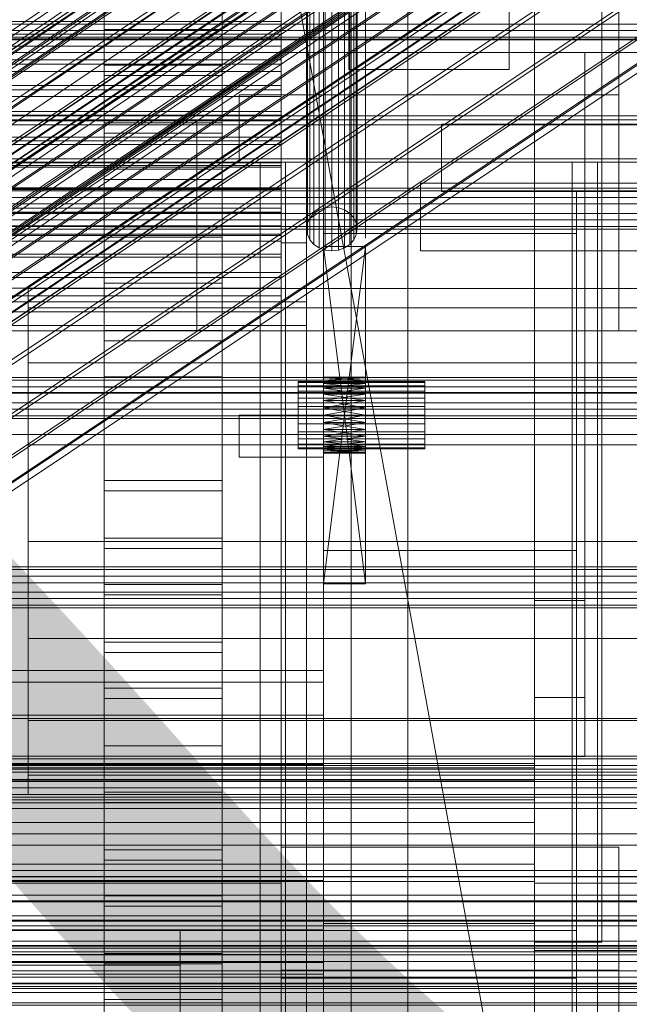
# Model space of a CAD drawing. Header units: millimetres. Extents: x -4738 to 65662, y -68080 to 6847.
# Tile 225 of 256: x 189 to 261, y -34900 to -34783. Entities that reach past the tile are written whole.
import ezdxf

# ---------------------------------------------------------------- set-up
doc = ezdxf.new("R2010")
doc.units = ezdxf.units.MM
for name, color, linetype, lineweight in [('COTAS_O', 1, 'Continuous', 0), ('COTAS_P', 1, 'Continuous', 0), ('frontal_bajante_movil', 7, 'Continuous', 0), ('frontal_C01', 7, 'Continuous', 0), ('frontal_C02', 7, 'Continuous', 0), ('frontal_C03', 7, 'Continuous', 0), ('frontal_C04', 7, 'Continuous', 0), ('frontal_C05', 7, 'Continuous', 0), ('frontal_mezcladora', 7, 'Continuous', 0), ('frontal_secador', 7, 'Continuous', 0)]:
    doc.layers.add(name, color=color, linetype=linetype, lineweight=lineweight)
doc.dimstyles.new('R19_100', dxfattribs={"dimtxt": 250, "dimasz": 150, "dimexe": 150, "dimexo": 80, "dimgap": 100, "dimtad": 1, "dimtih": 1, "dimtoh": 1, "dimdsep": 46, "dimcen": 0.09, "dimadec": 0, "dimazin": 0, "dimtfac": 1, "dimtdec": 4, "dimtofl": 0, "dimtmove": 0, "dimatfit": 3, "dimfxl": 1, "dimtolj": 1, "dimtzin": 0, "dimarcsym": 0})

# ---------------------------------------------------------------- blocks, each defined once
blk = doc.blocks.new('DIM_R31_49')
at = {"layer": 'COTAS_P'}
for p, q in [((-150, -32300), (550, -32300)), ((550, -32300), (505, -32450)), ((550, -34900), (550, -32300)), ((550, -32300), (595, -32450)), ((550, -34900), (505, -34750)), ((550, -34900), (595, -34750)), ((-150, -34900), (550, -34900))]:
    blk.add_line(p, q, dxfattribs=at)
blk.add_text('2600 P', height=250, rotation=90, dxfattribs=at).set_placement((450, -33600))
blk = doc.blocks.new('DIM_R31_52')
at = {"layer": 'COTAS_O'}
for p, q in [((-650, -34200), (-500, -34155)), ((650, -34200), (500, -34155)), ((-650, -34900), (-650, -34200)), ((-650, -34200), (650, -34200)), ((-650, -34200), (-500, -34245)), ((650, -34200), (500, -34245)), ((650, -34900), (650, -34200))]:
    blk.add_line(p, q, dxfattribs=at)
blk.add_text('1300 O', height=250, dxfattribs=at).set_placement((0, -34100))
blk = doc.blocks.new('DIM_R31_57')
at = {"layer": 'COTAS_P'}
for p, q in [((-305, -34680), (395, -34680)), ((395, -34680), (350, -34830)), ((395, -36000), (395, -34680)), ((395, -34680), (440, -34830)), ((395, -36000), (350, -35850)), ((395, -36000), (440, -35850)), ((-305, -36000), (395, -36000))]:
    blk.add_line(p, q, dxfattribs=at)
blk.add_text('1320 P', height=250, rotation=90, dxfattribs=at).set_placement((295, -35340))

msp = doc.modelspace()

# ---------------------------------------------------------------- linework, layer by layer
at = {"layer": 'frontal_bajante_movil'}
for p, q in [((220, -34680), (220, -35227.232)), ((220, -34809.578), (220, -34680)), ((223, -35227.232), (223, -34680)), ((223, -34680), (223, -34809.578)), ((235, -34680), (235, -35227.232)), ((223, -34682.819), (223, -35230.051)), ((235, -35230.051), (235, -34682.819)), ((225.224, -34764.481), (225.224, -34805.4)), ((226, -34764.392), (226, -34805.311)), ((226.776, -34764.481), (226.776, -34805.4)), ((223.402, -34765.696), (223.402, -34806.615)), ((223.879, -34765.156), (223.879, -34806.075)), ((224.5, -34764.741), (224.5, -34805.66)), ((227.5, -34764.741), (227.5, -34805.66)), ((228.121, -34765.156), (228.121, -34806.075)), ((228.598, -34765.696), (228.598, -34806.615)), ((223.102, -34766.325), (223.102, -34807.244)), ((228.898, -34766.325), (228.898, -34807.244)), ((223, -34807.919), (223, -34767)), ((223.102, -34767.675), (223.102, -34808.594)), ((228.898, -34767.675), (228.898, -34808.594)), ((229, -34767), (229, -34807.919)), ((223.402, -34768.304), (223.402, -34809.223)), ((223.879, -34768.844), (223.879, -34809.763)), ((228.121, -34768.844), (228.121, -34809.763)), ((228.598, -34768.304), (228.598, -34809.223)), ((224.5, -34769.259), (224.5, -34810.178)), ((225.224, -34769.519), (225.224, -34810.438)), ((226, -34769.608), (226, -34810.527)), ((226.776, -34769.519), (226.776, -34810.438)), ((227.5, -34769.259), (227.5, -34810.178)), ((220, -34780.398), (220, -34785.366)), ((220, -34780.398), (220, -34783.305)), ((220, -34784.832), (220, -34781.851)), ((220, -34782.414), (220, -34784.832)), ((220, -34785.366), (220, -34782.414)), ((220, -34783.305), (-180, -34783.305)), ((220, -34783.305), (220, -34788.371)), ((220, -34783.305), (220, -34786.265)), ((-180, -34784.832), (220, -34784.832)), ((-180, -34785.366), (220, -34785.366)), ((220, -34787.85), (220, -34784.832)), ((220, -34785.366), (220, -34787.85)), ((220, -34788.371), (220, -34785.366)), ((220, -34786.265), (-180, -34786.265)), ((220, -34786.265), (220, -34791.407)), ((220, -34786.265), (220, -34789.241)), ((-180, -34787.85), (220, -34787.85)), ((220, -34790.904), (220, -34787.85)), ((-180, -34788.371), (220, -34788.371)), ((220, -34788.371), (220, -34790.904)), ((220, -34791.407), (220, -34788.371)), ((220, -34789.241), (-180, -34789.241)), ((220, -34789.241), (220, -34794.446)), ((220, -34789.241), (220, -34792.199)), ((-180, -34790.904), (220, -34790.904)), ((-180, -34791.407), (220, -34791.407)), ((220, -34793.979), (220, -34790.904)), ((220, -34791.407), (220, -34793.979)), ((220, -34794.446), (220, -34791.407)), ((220, -34792.199), (-180, -34792.199)), ((220, -34792.199), (220, -34797.457)), ((220, -34792.199), (220, -34795.102)), ((-180, -34793.979), (220, -34793.979)), ((-180, -34794.446), (220, -34794.446)), ((220, -34797.049), (220, -34793.979)), ((220, -34794.446), (220, -34797.049)), ((220, -34797.457), (220, -34794.446)), ((220, -34795.102), (-180, -34795.102)), ((220, -34795.102), (220, -34800.407)), ((220, -34795.102), (220, -34797.915)), ((-180, -34797.049), (220, -34797.049)), ((220, -34800.086), (220, -34797.049)), ((-180, -34797.457), (220, -34797.457)), ((220, -34797.915), (-180, -34797.915)), ((220, -34797.457), (220, -34800.086)), ((220, -34800.407), (220, -34797.457)), ((220, -34797.915), (220, -34803.263)), ((220, -34797.915), (220, -34800.603)), ((-180, -34800.086), (220, -34800.086)), ((-180, -34800.407), (220, -34800.407)), ((220, -34800.603), (-180, -34800.603)), ((220, -34803.059), (220, -34800.086)), ((220, -34800.407), (220, -34803.059)), ((220, -34803.263), (220, -34800.407)), ((220, -34800.603), (220, -34805.992)), ((220, -34800.603), (220, -34803.13)), ((-180, -34803.059), (220, -34803.059)), ((220, -34805.937), (220, -34803.059)), ((220, -34803.13), (-180, -34803.13)), ((-180, -34803.263), (220, -34803.263)), ((220, -34803.13), (220, -34808.56)), ((220, -34803.13), (220, -34805.461)), ((220, -34803.263), (220, -34805.937)), ((220, -34805.992), (220, -34803.263)), ((225.224, -34805.4), (224.5, -34805.66)), ((226, -34805.311), (225.224, -34805.4)), ((226.776, -34805.4), (226, -34805.311)), ((227.5, -34805.66), (226.776, -34805.4)), ((220, -34805.461), (-180, -34805.461)), ((-180, -34805.937), (220, -34805.937)), ((-180, -34805.992), (220, -34805.992)), ((220, -34805.461), (220, -34810.934)), ((220, -34805.461), (220, -34807.56)), ((220, -34808.687), (220, -34805.937)), ((220, -34805.992), (220, -34808.687)), ((220, -34808.56), (220, -34805.992)), ((223.879, -34806.075), (223.402, -34806.615)), ((224.5, -34805.66), (223.879, -34806.075)), ((228.121, -34806.075), (227.5, -34805.66)), ((228.598, -34806.615), (228.121, -34806.075)), ((220, -34807.56), (-180, -34807.56)), ((220, -34807.56), (220, -34813.079)), ((220, -34807.56), (220, -34809.391)), ((223.102, -34807.244), (223, -34807.919)), ((223.402, -34806.615), (223.102, -34807.244)), ((228.898, -34807.244), (228.598, -34806.615)), ((229, -34807.919), (228.898, -34807.244)), ((-180, -34808.56), (220, -34808.56)), ((-180, -34808.687), (220, -34808.687)), ((220, -34808.56), (220, -34811.275)), ((220, -34810.934), (220, -34808.56)), ((220, -34811.275), (220, -34808.687)), ((223, -34807.919), (223.102, -34808.594)), ((223.102, -34808.594), (223.402, -34809.223)), ((225, -35355.689), (225, -34808.457)), ((225, -34808.457), (255, -34808.457)), ((225, -34846.045), (225, -34808.457)), ((228.598, -34809.223), (228.898, -34808.594)), ((228.898, -34808.594), (229, -34807.919)), ((255, -34808.457), (255, -35355.689)), ((255, -34808.457), (255, -34846.045)), ((220, -34809.391), (-180, -34809.391)), ((220, -34809.391), (220, -34814.964)), ((220, -34809.391), (220, -34810.919)), ((220, -35356.81), (220, -34809.578)), ((223, -34809.578), (220, -34809.578)), ((223, -34809.578), (223, -35356.81)), ((223.402, -34809.223), (223.879, -34809.763)), ((223.879, -34809.763), (224.5, -34810.178)), ((225, -34850), (225, -34810)), ((225, -34810), (225, -34829.122)), ((225, -34810), (225, -34828.278)), ((225, -34810), (225, -34827.5)), ((225, -34810), (225, -34826.818)), ((225, -34810), (225, -34826.258)), ((225, -34810), (225, -34825.843)), ((225, -34810), (225, -34825.586)), ((225, -34810), (225, -34825.5)), ((225, -34810), (230, -34850)), ((225, -34810), (230, -34810)), ((225, -34850), (230, -34810)), ((227.5, -34810.178), (228.121, -34809.763)), ((228.121, -34809.763), (228.598, -34809.223)), ((230, -34810), (230, -34850)), ((230, -34829.122), (230, -34810)), ((230, -34828.278), (230, -34810)), ((230, -34827.5), (230, -34810)), ((230, -34826.818), (230, -34810)), ((230, -34826.258), (230, -34810)), ((230, -34825.843), (230, -34810)), ((230, -34825.586), (230, -34810)), ((230, -34825.5), (230, -34810)), ((220, -34810.919), (-180, -34810.919)), ((-180, -34810.934), (220, -34810.934)), ((220, -34810.919), (220, -34816.557)), ((220, -34810.919), (220, -34885.505)), ((220, -34810.934), (220, -34813.67)), ((220, -34813.079), (220, -34810.934)), ((224.5, -34810.178), (225.224, -34810.438)), ((225.224, -34810.438), (226, -34810.527)), ((226, -34810.527), (226.776, -34810.438)), ((226.776, -34810.438), (227.5, -34810.178)), ((-180, -34811.275), (220, -34811.275)), ((220, -34813.67), (220, -34811.275)), ((-180, -34813.079), (220, -34813.079)), ((220, -34813.079), (220, -34815.839)), ((220, -34814.964), (220, -34813.079)), ((-180, -34813.67), (220, -34813.67)), ((220, -34815.839), (220, -34813.67)), ((-180, -34814.964), (220, -34814.964)), ((-180, -34815.839), (220, -34815.839)), ((220, -34814.964), (220, -34817.751)), ((220, -34816.557), (220, -34814.964)), ((220, -34817.751), (220, -34815.839)), ((-183, -34816.557), (223, -34816.557)), ((-180, -34816.557), (220, -34816.557)), ((220, -34816.557), (220, -34819.376)), ((220, -34891.143), (220, -34816.557)), ((223, -34816.557), (223, -34891.143)), ((223, -34816.557), (223, -34819.376)), ((-180, -34817.751), (220, -34817.751)), ((220, -34819.376), (220, -34817.751)), ((223, -34819.376), (-183, -34819.376)), ((-180, -34819.376), (220, -34819.376)), ((223, -34893.962), (223, -34819.376)), ((222, -34826.136), (222, -34826)), ((222, -34826), (237, -34826)), ((222, -34826.536), (222, -34826.136)), ((222, -34826.136), (237, -34826.136)), ((225, -34825.5), (225, -34825.586)), ((225, -34825.5), (230, -34825.586)), ((225, -34825.5), (230, -34825.5)), ((225, -34825.586), (230, -34825.5)), ((225, -34825.586), (225, -34825.843)), ((225, -34825.586), (230, -34825.843)), ((225, -34825.586), (230, -34825.586)), ((225, -34825.843), (230, -34825.586)), ((225, -34825.843), (225, -34826.258)), ((225, -34825.843), (230, -34826.258)), ((225, -34825.843), (230, -34825.843)), ((225, -34826.258), (230, -34825.843)), ((225, -34826.258), (225, -34826.818)), ((225, -34826.258), (230, -34826.818)), ((225, -34826.258), (230, -34826.258)), ((225, -34826.818), (230, -34826.258)), ((230, -34825.586), (230, -34825.5)), ((230, -34825.843), (230, -34825.586)), ((230, -34826.258), (230, -34825.843)), ((230, -34826.818), (230, -34826.258)), ((237, -34826.136), (237, -34826)), ((237, -34826.536), (237, -34826.136)), ((222, -34827.172), (222, -34826.536)), ((222, -34826.536), (237, -34826.536)), ((222, -34828), (222, -34827.172)), ((222, -34827.172), (237, -34827.172)), ((225, -34826.818), (225, -34827.5)), ((225, -34826.818), (230, -34827.5)), ((225, -34826.818), (230, -34826.818)), ((225, -34827.5), (230, -34826.818)), ((225, -34827.5), (225, -34828.278)), ((225, -34850), (225, -34827.5)), ((225, -34827.5), (230, -34828.278)), ((225, -34827.5), (230, -34827.5)), ((225, -34828.278), (230, -34827.5)), ((230, -34827.5), (230, -34826.818)), ((230, -34828.278), (230, -34827.5)), ((230, -34827.5), (230, -34850)), ((237, -34827.172), (237, -34826.536)), ((237, -34828), (237, -34827.172)), ((222, -34828.965), (222, -34828)), ((222, -34828), (237, -34828)), ((225, -34828.278), (225, -34829.122)), ((225, -34850), (225, -34828.278)), ((225, -34828.278), (230, -34829.122)), ((225, -34828.278), (230, -34828.278)), ((225, -34829.122), (230, -34828.278)), ((230, -34829.122), (230, -34828.278)), ((230, -34828.278), (230, -34850)), ((237, -34828.965), (237, -34828)), ((222, -34828.965), (222, -34830)), ((222, -34828.965), (237, -34828.965)), ((225, -34829.122), (225, -34830)), ((225, -34850), (225, -34829.122)), ((225, -34829.122), (230, -34830)), ((225, -34829.122), (230, -34829.122)), ((225, -34830), (230, -34829.122)), ((230, -34830), (230, -34829.122)), ((230, -34829.122), (230, -34850)), ((237, -34830), (237, -34828.965)), ((215, -34830), (225, -34830)), ((215, -34835), (215, -34830)), ((222, -34830), (222, -34831.035)), ((237, -34830), (222, -34830)), ((222, -34831.035), (222, -34832)), ((222, -34831.035), (237, -34831.035)), ((225, -34830), (225, -34850)), ((225, -34830), (225, -34830.878)), ((225, -34830), (230, -34830.878)), ((225, -34830), (230, -34830)), ((225, -34830.878), (230, -34830)), ((225, -34835), (225, -34830)), ((225, -34830.878), (225, -34850)), ((225, -34830.878), (225, -34831.722)), ((225, -34830.878), (230, -34831.722)), ((225, -34830.878), (230, -34830.878)), ((225, -34831.722), (230, -34830.878)), ((230, -34850), (230, -34830)), ((230, -34830.878), (230, -34830)), ((230, -34850), (230, -34830.878)), ((230, -34831.722), (230, -34830.878)), ((237, -34830), (237, -34831.035)), ((237, -34831.035), (237, -34832)), ((222, -34832), (222, -34832.828)), ((222, -34832), (237, -34832)), ((225, -34831.722), (225, -34850)), ((225, -34831.722), (225, -34832.5)), ((225, -34831.722), (230, -34832.5)), ((225, -34831.722), (230, -34831.722)), ((225, -34832.5), (230, -34831.722)), ((230, -34850), (230, -34831.722)), ((230, -34832.5), (230, -34831.722)), ((237, -34832), (237, -34832.828)), ((222, -34832.828), (222, -34833.464)), ((222, -34832.828), (237, -34832.828)), ((225, -34832.5), (225, -34850)), ((225, -34832.5), (225, -34833.182)), ((225, -34832.5), (230, -34833.182)), ((225, -34832.5), (230, -34832.5)), ((225, -34833.182), (230, -34832.5)), ((225, -34833.182), (225, -34850)), ((225, -34833.182), (225, -34833.742)), ((225, -34833.182), (230, -34833.742)), ((225, -34833.182), (230, -34833.182)), ((225, -34833.742), (230, -34833.182)), ((230, -34850), (230, -34832.5)), ((230, -34833.182), (230, -34832.5)), ((230, -34850), (230, -34833.182)), ((230, -34833.742), (230, -34833.182)), ((237, -34832.828), (237, -34833.464)), ((222, -34833.464), (222, -34833.864)), ((222, -34833.464), (237, -34833.464)), ((222, -34833.864), (222, -34834)), ((222, -34833.864), (237, -34833.864)), ((222, -34834), (237, -34834)), ((225, -34833.742), (225, -34850)), ((225, -34833.742), (225, -34834.157)), ((225, -34833.742), (230, -34834.157)), ((225, -34833.742), (230, -34833.742)), ((225, -34834.157), (230, -34833.742)), ((225, -34834.157), (225, -34850)), ((225, -34834.157), (225, -34834.414)), ((225, -34834.157), (230, -34834.414)), ((225, -34834.157), (230, -34834.157)), ((225, -34834.414), (230, -34834.157)), ((225, -34834.414), (225, -34850)), ((225, -34834.414), (225, -34834.5)), ((225, -34834.414), (230, -34834.5)), ((225, -34834.414), (230, -34834.414)), ((225, -34834.5), (230, -34834.414)), ((225, -34834.5), (225, -34850)), ((230, -34834.5), (225, -34834.5)), ((230, -34850), (230, -34833.742)), ((230, -34834.157), (230, -34833.742)), ((230, -34850), (230, -34834.157)), ((230, -34834.414), (230, -34834.157)), ((230, -34850), (230, -34834.414)), ((230, -34834.5), (230, -34834.414)), ((230, -34850), (230, -34834.5)), ((237, -34833.464), (237, -34833.864)), ((237, -34833.864), (237, -34834)), ((215, -34835), (225, -34835)), ((225, -34846.045), (225, -35393.277)), ((255, -34846.045), (225, -34846.045)), ((255, -35393.277), (255, -34846.045)), ((225, -34850), (230, -34850)), ((220, -34881.262), (220, -34895.821)), ((220, -34903.821), (220, -34881.262)), ((220, -34881.262), (260, -34881.262)), ((260, -34895.821), (260, -34881.262)), ((260, -34881.262), (260, -34903.821)), ((220, -34885.505), (-180, -34885.505)), ((220, -34885.505), (220, -34891.143)), ((220, -35159.121), (220, -34885.505)), ((223, -34891.143), (-183, -34891.143)), ((-180, -34891.143), (220, -34891.143)), ((-168, -34891.143), (208, -34891.143)), ((208, -34891.143), (220, -34891.143)), ((208, -35164.759), (208, -34891.143)), ((208, -34902.42), (208, -34891.143)), ((208, -34891.143), (208, -34895.247)), ((220, -34891.143), (220, -35164.759)), ((220, -34891.143), (220, -34902.42)), ((220, -34891.143), (255, -34891.143)), ((220, -34896.781), (220, -34891.143)), ((223, -34891.143), (223, -34893.962)), ((255, -34891.143), (255, -35164.759)), ((255, -34891.143), (255, -34896.781)), ((-183, -34893.962), (223, -34893.962)), ((208, -34895.247), (-168, -34895.247)), ((208, -34895.247), (208, -34906.524)), ((220, -34895.821), (220, -34903.821)), ((220, -34895.821), (260, -34895.821)), ((260, -34903.821), (260, -34895.821)), ((220, -34896.781), (220, -35170.397)), ((255, -34896.781), (220, -34896.781)), ((255, -35170.397), (255, -34896.781))]:
    msp.add_line(p, q, dxfattribs=at)
at = {"layer": 'frontal_C01'}
for p, q in [((250, -35948.844), (250, -33373.251)), ((250, -33378.064), (250, -35953.656)), ((147.554, -34811.707), (361.352, -34667.478)), ((149.85, -34810.829), (363.648, -34666.6)), ((150.672, -34812.459), (364.471, -34668.231)), ((148.798, -34813.176), (362.596, -34668.948)), ((151.191, -34813.754), (364.989, -34669.525)), ((149.865, -34814.26), (363.664, -34670.032)), ((150.683, -34814.886), (364.482, -34670.657)), ((151.196, -34815.01), (364.995, -34670.781)), ((151.369, -34814.623), (365.168, -34670.395)), ((168.21, -34801.664), (352.519, -34677.329)), ((160.982, -34804.427), (345.291, -34680.092)), ((171.232, -34806.901), (355.541, -34682.566)), ((164.752, -34809.378), (349.061, -34685.044)), ((173.554, -34811.502), (357.863, -34687.168)), ((168.263, -34813.525), (352.572, -34689.191)), ((175.016, -34815.155), (359.326, -34690.82)), ((171.275, -34816.586), (355.584, -34692.251)), ((175.521, -34817.61), (359.83, -34693.275)), ((173.584, -34818.351), (357.893, -34694.016)), ((175.032, -34818.7), (359.341, -34694.365)), ((228.298, -34979.106), (228.298, -34716.493)), ((228.298, -34722.274), (228.298, -34984.887)), ((-425, -34873.219), (425, -34873.219)), ((425, -34884.775), (-425, -34884.775)), ((425, -34886.916), (-425, -34886.916)), ((-425, -34898.471), (425, -34898.471))]:
    msp.add_line(p, q, dxfattribs=at)
at = {"layer": 'frontal_C02'}
for p, q in [((250, -35767.183), (250, -32921.727)), ((250, -32926.497), (250, -35771.953)), ((141.218, -34828.942), (355.017, -34685.967)), ((141.731, -34828.998), (355.53, -34686.023)), ((141.045, -34829.397), (354.844, -34686.421)), ((141.224, -34830.331), (355.022, -34687.355)), ((142.549, -34829.561), (356.348, -34686.585)), ((153.641, -34810.088), (337.95, -34686.833)), ((143.617, -34830.591), (357.415, -34687.616)), ((141.742, -34831.681), (355.541, -34688.705)), ((144.861, -34832.02), (358.659, -34689.045)), ((142.565, -34833.354), (356.363, -34690.379)), ((359.995, -34690.774), (146.196, -34833.75)), ((148.35, -34813.162), (332.659, -34689.907)), ((157.152, -34814.12), (341.461, -34690.866)), ((143.635, -34835.238), (357.434, -34692.262)), ((147.533, -34835.662), (361.332, -34692.687)), ((144.881, -34837.202), (358.68, -34694.227)), ((148.779, -34837.627), (362.578, -34694.652)), ((150.672, -34817.885), (334.981, -34694.63)), ((146.218, -34839.115), (360.017, -34696.139)), ((149.85, -34839.51), (363.648, -34696.535)), ((345.231, -34695.747), (160.922, -34819.001)), ((147.554, -34840.844), (361.352, -34697.869)), ((150.672, -34841.184), (364.471, -34698.209)), ((148.798, -34842.273), (362.596, -34699.298)), ((149.865, -34843.304), (363.664, -34700.329)), ((151.191, -34842.534), (364.989, -34699.558)), ((153.694, -34823.2), (338.003, -34699.946)), ((150.683, -34843.866), (364.482, -34700.891)), ((151.196, -34843.922), (364.995, -34700.947)), ((151.369, -34843.468), (365.168, -34700.492)), ((164.693, -34824.398), (349.002, -34701.144)), ((157.211, -34828.745), (341.52, -34705.491)), ((168.21, -34829.943), (352.519, -34706.689)), ((160.982, -34834.142), (345.291, -34710.888)), ((171.232, -34835.259), (355.541, -34712.004)), ((164.752, -34839.023), (349.061, -34715.769)), ((173.554, -34839.982), (357.863, -34716.728)), ((168.263, -34843.056), (352.572, -34719.801)), ((175.016, -34843.792), (359.326, -34720.537)), ((171.275, -34845.965), (355.584, -34722.71)), ((175.521, -34846.427), (359.83, -34723.173)), ((173.584, -34847.553), (357.893, -34724.298)), ((175.032, -34847.71), (359.341, -34724.456)), ((228.298, -35036.685), (228.298, -34746.19)), ((228.298, -34751.921), (228.298, -35042.415)), ((430, -34827.309), (-430, -34827.309)), ((430, -34832.309), (-430, -34832.309))]:
    msp.add_line(p, q, dxfattribs=at)
at = {"layer": 'frontal_C03'}
for p, q in [((1250, -34783.624), (-1250, -34783.624)), ((1250, -34784.388), (-1250, -34784.388)), ((1250, -34785.182), (-1250, -34785.182)), ((1250, -34785.407), (-1250, -34785.407)), ((1250, -34785.499), (-1250, -34785.499)), ((1250, -34787.012), (-1250, -34787.012)), ((1250, -34794.498), (-1250, -34794.498)), ((1250, -34795.571), (-1250, -34795.571)), ((1250, -34799.622), (-1250, -34799.622)), ((1250, -34799.999), (-1250, -34799.999)), ((1250, -34803.084), (-1250, -34803.084)), ((1250, -34803.401), (-1250, -34803.401)), ((1250, -34804.195), (-1250, -34804.195)), ((-1250, -34804.959), (1250, -34804.959)), ((1250, -34806.082), (-1250, -34806.082)), ((1250, -34806.846), (-1250, -34806.846)), ((1250, -34807.64), (-1250, -34807.64)), ((1250, -34807.957), (-1250, -34807.957)), ((1250, -34825.542), (-1250, -34825.542)), ((1250, -34825.858), (-1250, -34825.858)), ((1250, -34826.652), (-1250, -34826.652)), ((-1250, -34827.417), (1250, -34827.417)), ((1250, -34828.54), (-1250, -34828.54)), ((1250, -34829.304), (-1250, -34829.304)), ((1250, -34830.098), (-1250, -34830.098)), ((1250, -34830.414), (-1250, -34830.414)), ((1250, -34848), (-1250, -34848)), ((1250, -34848.316), (-1250, -34848.316)), ((1250, -34849.11), (-1250, -34849.11)), ((-1250, -34849.874), (1250, -34849.874)), ((1250, -34850.997), (-1250, -34850.997)), ((1250, -34851.761), (-1250, -34851.761)), ((1250, -34852.555), (-1250, -34852.555)), ((1250, -34852.872), (-1250, -34852.872)), ((1250, -34870.457), (-1250, -34870.457)), ((1250, -34870.774), (-1250, -34870.774)), ((1250, -34871.568), (-1250, -34871.568)), ((-1250, -34872.332), (1250, -34872.332)), ((1250, -34873.455), (-1250, -34873.455)), ((1250, -34874.219), (-1250, -34874.219)), ((1250, -34875.013), (-1250, -34875.013)), ((1250, -34875.329), (-1250, -34875.329)), ((1250, -34892.915), (-1250, -34892.915)), ((1250, -34893.231), (-1250, -34893.231)), ((1250, -34894.025), (-1250, -34894.025)), ((-1250, -34894.79), (1250, -34894.79)), ((1250, -34895.912), (-1250, -34895.912)), ((1250, -34896.677), (-1250, -34896.677)), ((1250, -34897.471), (-1250, -34897.471)), ((1250, -34897.787), (-1250, -34897.787))]:
    msp.add_line(p, q, dxfattribs=at)
at = {"layer": 'frontal_C04'}
for p, q in [((225, -34411.606), (225, -35487.488)), ((225, -34417.244), (225, -35493.126)), ((225, -35516.618), (225, -34440.737)), ((250, -34440.737), (250, -35516.618)), ((225, -34558.198), (225, -35634.08)), ((225, -34563.836), (225, -35639.718)), ((225, -34605.183), (225, -35681.065)), ((250, -34605.183), (250, -35681.065)), ((442, -35988), (202, -34670.697)), ((199, -34752.804), (199, -34788.512)), ((213, -34788.512), (213, -34752.804)), ((199, -34795.353), (199, -34759.644)), ((213, -34759.644), (213, -34795.353)), ((199, -34765.117), (199, -34800.825)), ((213, -34800.825), (213, -34765.117)), ((199, -34807.665), (199, -34771.957)), ((213, -34771.957), (213, -34807.665)), ((199, -34777.429), (199, -34813.138)), ((199, -34784.27), (199, -34777.429)), ((213, -34813.138), (213, -34777.429)), ((213, -34777.429), (213, -34784.27)), ((199, -34784.27), (213, -34784.27)), ((199, -34819.978), (199, -34784.27)), ((213, -34784.27), (213, -34819.978)), ((199, -34788.512), (213, -34788.512)), ((199, -34788.512), (199, -34795.353)), ((213, -34788.512), (213, -34795.353)), ((213, -34789.742), (199, -34789.742)), ((199, -34789.742), (199, -34825.45)), ((199, -34796.582), (199, -34789.742)), ((213, -34825.45), (213, -34789.742)), ((213, -34789.742), (213, -34796.582)), ((213, -34795.353), (199, -34795.353)), ((199, -34796.582), (213, -34796.582)), ((199, -34832.291), (199, -34796.582)), ((213, -34796.582), (213, -34832.291)), ((199, -34800.825), (213, -34800.825)), ((199, -34800.825), (199, -34807.665)), ((213, -34800.825), (213, -34807.665)), ((213, -34802.055), (199, -34802.055)), ((199, -34802.055), (199, -34837.763)), ((199, -34808.895), (199, -34802.055)), ((213, -34837.763), (213, -34802.055)), ((213, -34802.055), (213, -34808.895)), ((213, -34807.665), (199, -34807.665)), ((199, -34808.895), (213, -34808.895)), ((199, -34844.604), (199, -34808.895)), ((213, -34808.895), (213, -34844.604)), ((199, -34813.138), (213, -34813.138)), ((199, -34813.138), (199, -34819.978)), ((213, -34813.138), (213, -34819.978)), ((213, -34814.368), (199, -34814.368)), ((199, -34814.368), (199, -34850.076)), ((199, -34821.208), (199, -34814.368)), ((213, -34850.076), (213, -34814.368)), ((213, -34814.368), (213, -34821.208)), ((213, -34819.978), (199, -34819.978)), ((199, -34821.208), (213, -34821.208)), ((199, -34856.916), (199, -34821.208)), ((213, -34821.208), (213, -34856.916)), ((199, -34825.45), (213, -34825.45)), ((199, -34825.45), (199, -34832.291)), ((213, -34825.45), (213, -34832.291)), ((213, -34826.68), (199, -34826.68)), ((199, -34826.68), (199, -34862.389)), ((199, -34833.521), (199, -34826.68)), ((213, -34862.389), (213, -34826.68)), ((213, -34826.68), (213, -34833.521)), ((213, -34832.291), (199, -34832.291)), ((199, -34833.521), (213, -34833.521)), ((199, -34869.229), (199, -34833.521)), ((213, -34833.521), (213, -34869.229)), ((199, -34837.763), (213, -34837.763)), ((199, -34837.763), (199, -34844.604)), ((213, -34837.763), (213, -34844.604)), ((213, -34838.993), (199, -34838.993)), ((199, -34838.993), (199, -34874.701)), ((199, -34845.833), (199, -34838.993)), ((213, -34874.701), (213, -34838.993)), ((213, -34838.993), (213, -34845.833)), ((213, -34844.604), (199, -34844.604)), ((199, -34845.833), (213, -34845.833)), ((199, -34881.542), (199, -34845.833)), ((213, -34845.833), (213, -34881.542)), ((225, -34848.308), (250, -34848.308)), ((225, -34890.308), (225, -34848.308)), ((250, -34890.308), (250, -34848.308)), ((199, -34850.076), (213, -34850.076)), ((199, -34850.076), (199, -34856.916)), ((213, -34850.076), (213, -34856.916)), ((213, -34851.306), (199, -34851.306)), ((199, -34851.306), (199, -34887.014)), ((199, -34858.146), (199, -34851.306)), ((213, -34887.014), (213, -34851.306)), ((213, -34851.306), (213, -34858.146)), ((213, -34856.916), (199, -34856.916)), ((199, -34858.146), (213, -34858.146)), ((199, -34893.854), (199, -34858.146)), ((213, -34858.146), (213, -34893.854)), ((225, -34860.308), (-225, -34860.308)), ((225, -34861.678), (225, -34860.308)), ((225, -34861.678), (-225, -34861.678)), ((199, -34862.389), (213, -34862.389)), ((199, -34862.389), (199, -34869.229)), ((213, -34862.389), (213, -34869.229)), ((225, -34865.58), (225, -34861.678)), ((213, -34863.618), (199, -34863.618)), ((199, -34863.618), (199, -34899.327)), ((199, -34870.459), (199, -34863.618)), ((213, -34899.327), (213, -34863.618)), ((213, -34863.618), (213, -34870.459)), ((225, -34865.58), (-225, -34865.58)), ((225, -34871.42), (225, -34865.58)), ((213, -34869.229), (199, -34869.229)), ((199, -34870.459), (213, -34870.459)), ((199, -34906.167), (199, -34870.459)), ((213, -34870.459), (213, -34906.167)), ((250, -34871.308), (-250, -34871.308)), ((250, -34871.841), (-250, -34871.841)), ((225, -34871.42), (-225, -34871.42)), ((225, -34878.308), (225, -34871.42)), ((250, -34871.841), (250, -34871.308)), ((250, -34873.358), (250, -34871.841)), ((250, -34873.358), (-250, -34873.358)), ((250, -34875.629), (250, -34873.358)), ((199, -34874.701), (213, -34874.701)), ((199, -34874.701), (199, -34881.542)), ((213, -34874.701), (213, -34881.542)), ((250, -34875.629), (-250, -34875.629)), ((213, -34875.931), (199, -34875.931)), ((199, -34875.931), (199, -34911.639)), ((199, -34882.772), (199, -34875.931)), ((213, -34911.639), (213, -34875.931)), ((213, -34875.931), (213, -34882.772)), ((250, -34878.308), (250, -34875.629)), ((-250, -34878.308), (250, -34878.308)), ((-225, -34878.308), (225, -34878.308)), ((225, -34885.197), (225, -34878.308)), ((250, -34880.987), (250, -34878.308)), ((250, -34880.987), (-250, -34880.987)), ((250, -34880.987), (250, -34883.258)), ((213, -34881.542), (199, -34881.542)), ((250, -34883.258), (-250, -34883.258)), ((199, -34882.772), (213, -34882.772)), ((199, -34918.48), (199, -34882.772)), ((213, -34882.772), (213, -34918.48)), ((250, -34883.258), (250, -34884.775)), ((250, -34884.775), (-250, -34884.775)), ((250, -34884.775), (250, -34885.308)), ((250, -34885.308), (-250, -34885.308)), ((225, -34885.197), (-225, -34885.197)), ((225, -34885.197), (225, -34891.036)), ((199, -34887.014), (213, -34887.014)), ((199, -34887.014), (199, -34893.854)), ((213, -34887.014), (213, -34893.854)), ((213, -34888.244), (199, -34888.244)), ((199, -34888.244), (199, -34923.952)), ((199, -34895.084), (199, -34888.244)), ((213, -34923.952), (213, -34888.244)), ((213, -34888.244), (213, -34895.084)), ((225, -34890.308), (250, -34890.308)), ((225, -34891.036), (-225, -34891.036)), ((225, -34891.036), (225, -34894.938)), ((213, -34893.854), (199, -34893.854)), ((225, -34894.938), (-225, -34894.938)), ((199, -34895.084), (213, -34895.084)), ((199, -34930.793), (199, -34895.084)), ((213, -34895.084), (213, -34930.793)), ((225, -34894.938), (225, -34896.308)), ((225, -34896.308), (-225, -34896.308)), ((199, -34899.327), (213, -34899.327)), ((199, -34899.327), (199, -34906.167)), ((213, -34899.327), (213, -34906.167))]:
    msp.add_line(p, q, dxfattribs=at)
at = {"layer": 'frontal_C05'}
for p, q in [((225, -34792), (225, -34717)), ((250, -34792), (250, -34717)), ((228, -34789), (228, -34720)), ((247, -34789), (247, -34720)), ((250, -34803.5), (250, -34735.5)), ((258, -34803.5), (258, -34735.5)), ((250, -34810.5), (250, -34742.5)), ((258, -34810.5), (258, -34742.5)), ((250, -34795.5), (250, -34779.5)), ((220, -34783.179), (220, -34780.798)), ((220, -34784), (220, -34781.811)), ((220, -34782), (220, -34783.957)), ((225, -34782), (225, -34783.957)), ((230, -34781.811), (230, -34784)), ((230, -34783.979), (230, -34782.02)), ((220, -34785.5), (220, -34783.179)), ((220, -34783.957), (220, -34785.852)), ((220, -34786.127), (220, -34784)), ((225, -34783.957), (225, -34785.852)), ((230, -34785.876), (230, -34783.979)), ((230, -34784), (230, -34786.127)), ((220, -34787.755), (220, -34785.5)), ((220, -34785.852), (220, -34787.681)), ((220, -34788.187), (220, -34786.127)), ((225, -34785.852), (225, -34787.681)), ((230, -34787.705), (230, -34785.876)), ((230, -34786.127), (230, -34788.187)), ((220, -34787.681), (220, -34789.438)), ((220, -34789.938), (220, -34787.755)), ((225, -34787.681), (225, -34789.438)), ((230, -34789.464), (230, -34787.705)), ((250, -34852), (250, -34787)), ((250, -34787), (256, -34787)), ((256, -34852), (256, -34787)), ((220, -34790.174), (220, -34788.187)), ((247, -34789), (228, -34789)), ((230, -34788.187), (230, -34790.174)), ((220, -34789.438), (220, -34791.119)), ((220, -34792.045), (220, -34789.938)), ((220, -34792.084), (220, -34790.174)), ((225, -34789.438), (225, -34791.119)), ((230, -34791.147), (230, -34789.464)), ((230, -34790.174), (230, -34792.084)), ((220, -34791.119), (220, -34792.72)), ((225, -34791.119), (225, -34792.72)), ((230, -34792.75), (230, -34791.147)), ((215, -34800), (215, -34792)), ((215, -34792), (260, -34792)), ((220, -34794.069), (220, -34792.045)), ((220, -34793.912), (220, -34792.084)), ((225, -34792), (250, -34792)), ((230, -34792.084), (230, -34793.912)), ((260, -34800), (260, -34792)), ((220, -34792.72), (220, -34794.238)), ((225, -34792.72), (225, -34794.238)), ((230, -34794.269), (230, -34792.75)), ((220, -34795.653), (220, -34793.912)), ((220, -34796.007), (220, -34794.069)), ((220, -34794.238), (220, -34795.668)), ((225, -34794.238), (225, -34795.668)), ((230, -34793.912), (230, -34795.653)), ((230, -34795.7), (230, -34794.269)), ((220, -34797.302), (220, -34795.653)), ((220, -34795.668), (220, -34797.007)), ((220, -34797.852), (220, -34796.007)), ((225, -34795.668), (225, -34797.007)), ((230, -34795.653), (230, -34797.302)), ((230, -34797.04), (230, -34795.7)), ((239, -34802.5), (239, -34795.5)), ((239, -34795.5), (299, -34795.5)), ((239, -34803.5), (239, -34795.5)), ((250, -34795.5), (288, -34795.5)), ((220, -34797.007), (220, -34798.251)), ((225, -34797.007), (225, -34798.251)), ((230, -34798.286), (230, -34797.04)), ((220, -34798.857), (220, -34797.302)), ((220, -34799.6), (220, -34797.852)), ((220, -34798.251), (220, -34799.398)), ((225, -34798.251), (225, -34799.398)), ((230, -34797.302), (230, -34798.857)), ((230, -34799.433), (230, -34798.286)), ((220, -34800.312), (220, -34798.857)), ((220, -34799.398), (220, -34800.445)), ((225, -34799.398), (225, -34800.445)), ((230, -34798.857), (230, -34800.312)), ((230, -34800.481), (230, -34799.433)), ((215, -34800), (260, -34800)), ((217.5, -35992), (217.5, -34800)), ((217.5, -34800), (257.5, -34800)), ((220, -34801.248), (220, -34799.6)), ((220, -34801.665), (220, -34800.312)), ((220, -34800.445), (220, -34801.388)), ((220.5, -34800), (254.5, -34800)), ((220.5, -34800), (220.5, -35992)), ((225, -34800.445), (225, -34801.388)), ((230, -34800.312), (230, -34801.665)), ((230, -34801.425), (230, -34800.481)), ((254.5, -34800), (254.5, -35992)), ((257.5, -35992), (257.5, -34800)), ((220, -34802.791), (220, -34801.248)), ((220, -34801.388), (220, -34802.226)), ((220, -34802.911), (220, -34801.665)), ((225, -34801.388), (225, -34802.226)), ((230, -34802.263), (230, -34801.425)), ((230, -34801.665), (230, -34802.911)), ((220, -34802.226), (220, -34802.956)), ((220, -34804.224), (220, -34802.791)), ((220, -34804.048), (220, -34802.911)), ((220, -34802.956), (220, -34803.578)), ((225, -34802.226), (225, -34802.956)), ((225, -34802.956), (225, -34803.578)), ((230, -34802.995), (230, -34802.263)), ((230, -34802.911), (230, -34804.048)), ((230, -34803.616), (230, -34802.995)), ((236.5, -34810.5), (236.5, -34802.5)), ((236.5, -34802.5), (301.5, -34802.5)), ((239, -34802.5), (299, -34802.5)), ((220, -34803.578), (220, -34804.088)), ((220, -34805.074), (220, -34804.048)), ((220, -34804.088), (220, -34804.486)), ((220, -34805.546), (220, -34804.224)), ((225, -34803.578), (225, -34804.088)), ((225, -34804.088), (225, -34804.486)), ((230, -34804.127), (230, -34803.616)), ((230, -34804.048), (230, -34805.074)), ((230, -34804.526), (230, -34804.127)), ((239, -34803.5), (299, -34803.5)), ((250, -34885.5), (250, -34803.5)), ((250, -34803.5), (258, -34803.5)), ((250, -34803.5), (256, -34803.5)), ((250, -34803.5), (250, -34863.5)), ((255, -34803.5), (290, -34803.5)), ((255, -34992), (255, -34803.5)), ((256, -34803.5), (256, -34863.5)), ((258, -34885.5), (258, -34803.5)), ((220, -34804.486), (220, -34804.771)), ((220, -34804.771), (220, -34804.943)), ((220, -34804.943), (220, -34805)), ((220, -34805.985), (220, -34805.074)), ((225, -34804.486), (225, -34804.771)), ((225, -34804.771), (225, -34804.943)), ((225, -34804.943), (225, -34805)), ((230, -34804.811), (230, -34804.526)), ((230, -34804.983), (230, -34804.811)), ((230, -34805.04), (230, -34804.983)), ((230, -34805.074), (230, -34805.985)), ((220, -34806.751), (220, -34805.546)), ((220, -34806.779), (220, -34805.985)), ((230, -34805.985), (230, -34806.779)), ((220, -34807.838), (220, -34806.751)), ((220, -34807.454), (220, -34806.779)), ((220, -34808.009), (220, -34807.454)), ((230, -34806.779), (230, -34807.454)), ((230, -34807.454), (230, -34808.009)), ((220, -34808.804), (220, -34807.838)), ((220, -34808.442), (220, -34808.009)), ((220, -34808.752), (220, -34808.442)), ((220, -34808.938), (220, -34808.752)), ((220, -34809.645), (220, -34808.804)), ((230, -34808.009), (230, -34808.442)), ((230, -34808.442), (230, -34808.752)), ((230, -34808.752), (230, -34808.938)), ((220, -34809), (220, -34808.938)), ((220, -34810.361), (220, -34809.645)), ((230, -34808.938), (230, -34809)), ((220, -34810.949), (220, -34810.361)), ((220, -34811.408), (220, -34810.949)), ((236.5, -34810.5), (301.5, -34810.5)), ((250, -34892.5), (250, -34810.5)), ((250, -34810.5), (258, -34810.5)), ((250, -34810.5), (256, -34810.5)), ((250, -34810.5), (250, -34870.5)), ((256, -34810.5), (256, -34870.5)), ((258, -34892.5), (258, -34810.5)), ((220, -34811.737), (220, -34811.408)), ((220, -34811.934), (220, -34811.737)), ((220, -34812), (220, -34811.934)), ((220, -34812), (220, -34812.025)), ((220, -34812.025), (220, -34812.099)), ((220, -34812.099), (220, -34812.223)), ((220, -34812.223), (220, -34812.397)), ((220, -34812.397), (220, -34812.618)), ((220, -34812.618), (220, -34812.889)), ((220, -34812.889), (220, -34813.206)), ((220, -34813.206), (220, -34813.57)), ((220, -34813.57), (220, -34813.981)), ((220, -34813.981), (220, -34814.436)), ((220, -34814.436), (220, -34814.934)), ((220, -34814.934), (220, -34815.475)), ((220, -34815.475), (220, -34816.057)), ((220, -34816.057), (220, -34816.679)), ((220, -34816.679), (220, -34817.339)), ((220, -34817.339), (220, -34818.035)), ((220, -34818.035), (220, -34818.766)), ((220, -34818.766), (220, -34819.53)), ((220, -34819.53), (220, -34820.325)), ((220, -34820.325), (220, -34821.149)), ((220, -34821.149), (220, -34822)), ((220, -34822), (220, -34822.876)), ((220, -34822.876), (220, -34823.774)), ((220, -34823.774), (220, -34824.693)), ((250, -34824.01), (250, -34824.04)), ((250, -34824.04), (250, -34824.089)), ((250, -34824.089), (250, -34824.159)), ((220, -34824.693), (220, -34825.63)), ((250, -34824.159), (250, -34824.247)), ((250, -34824.247), (250, -34824.355)), ((250, -34824.355), (250, -34824.482)), ((250, -34824.482), (250, -34824.628)), ((250, -34824.628), (250, -34824.792)), ((250, -34824.792), (250, -34824.974)), ((250, -34824.974), (250, -34825.174)), ((250, -34825.174), (250, -34825.39)), ((220, -34825.63), (220, -34826.583)), ((250, -34825.39), (250, -34825.623)), ((250, -34825.623), (250, -34825.872)), ((250, -34825.872), (250, -34826.136)), ((250, -34826.136), (250, -34826.414)), ((250, -34826.414), (250, -34826.707)), ((220, -34826.583), (220, -34827.55)), ((220, -34827.55), (220, -34828.527)), ((250, -34826.707), (250, -34827.012)), ((250, -34827.012), (250, -34827.33)), ((250, -34827.33), (250, -34827.66)), ((250, -34827.522), (250, -34827.506)), ((250, -34827.55), (250, -34827.522)), ((250, -34827.589), (250, -34827.55)), ((250, -34827.639), (250, -34827.589)), ((256, -34827.522), (256, -34827.506)), ((256, -34827.55), (256, -34827.522)), ((256, -34827.589), (256, -34827.55)), ((256, -34827.639), (256, -34827.589)), ((220, -34828.527), (220, -34829.513)), ((250, -34827.7), (250, -34827.639)), ((250, -34827.66), (250, -34828)), ((250, -34827.771), (250, -34827.7)), ((250, -34827.853), (250, -34827.771)), ((250, -34827.946), (250, -34827.853)), ((250, -34828.048), (250, -34827.946)), ((250, -34828), (250, -34828.35)), ((250, -34828.16), (250, -34828.048)), ((250, -34828.282), (250, -34828.16)), ((250, -34828.413), (250, -34828.282)), ((250, -34828.35), (250, -34828.71)), ((250, -34828.553), (250, -34828.413)), ((250, -34828.701), (250, -34828.553)), ((250, -34828.858), (250, -34828.701)), ((250, -34828.71), (250, -34829.077)), ((256, -34827.7), (256, -34827.639)), ((256, -34827.771), (256, -34827.7)), ((256, -34827.853), (256, -34827.771)), ((256, -34827.946), (256, -34827.853)), ((256, -34828.048), (256, -34827.946)), ((256, -34828.16), (256, -34828.048)), ((256, -34828.282), (256, -34828.16)), ((256, -34828.413), (256, -34828.282)), ((256, -34828.553), (256, -34828.413)), ((256, -34828.701), (256, -34828.553)), ((256, -34828.858), (256, -34828.701)), ((220, -34829.513), (220, -34830.505)), ((250, -34829.022), (250, -34828.858)), ((250, -34829.194), (250, -34829.022)), ((250, -34829.077), (250, -34829.452)), ((250, -34829.373), (250, -34829.194)), ((250, -34829.559), (250, -34829.373)), ((250, -34829.452), (250, -34829.833)), ((250, -34829.75), (250, -34829.559)), ((250, -34829.947), (250, -34829.75)), ((250, -34829.833), (250, -34830.22)), ((250, -34830.149), (250, -34829.947)), ((256, -34829.022), (256, -34828.858)), ((256, -34829.194), (256, -34829.022)), ((256, -34829.373), (256, -34829.194)), ((256, -34829.559), (256, -34829.373)), ((256, -34829.75), (256, -34829.559)), ((256, -34829.947), (256, -34829.75)), ((256, -34830.149), (256, -34829.947)), ((220, -34830.505), (220, -34831.501)), ((250, -34830.356), (250, -34830.149)), ((250, -34830.22), (250, -34830.611)), ((250, -34830.567), (250, -34830.356)), ((250, -34830.781), (250, -34830.567)), ((250, -34830.611), (250, -34831.005)), ((250, -34830.999), (250, -34830.781)), ((250, -34831.219), (250, -34830.999)), ((250, -34831.005), (250, -34831.402)), ((256, -34830.356), (256, -34830.149)), ((256, -34830.567), (256, -34830.356)), ((256, -34830.781), (256, -34830.567)), ((256, -34830.999), (256, -34830.781)), ((256, -34831.219), (256, -34830.999)), ((220, -34831.501), (220, -34832.499)), ((250, -34831.44), (250, -34831.219)), ((250, -34831.402), (250, -34831.801)), ((250, -34831.664), (250, -34831.44)), ((250, -34831.888), (250, -34831.664)), ((250, -34831.801), (250, -34832.199)), ((250, -34832.112), (250, -34831.888)), ((250, -34832.336), (250, -34832.112)), ((250, -34832.199), (250, -34832.598)), ((256, -34831.44), (256, -34831.219)), ((256, -34831.664), (256, -34831.44)), ((256, -34831.888), (256, -34831.664)), ((256, -34832.112), (256, -34831.888)), ((256, -34832.336), (256, -34832.112)), ((220, -34832.499), (220, -34833.495)), ((250, -34832.56), (250, -34832.336)), ((250, -34832.781), (250, -34832.56)), ((250, -34832.598), (250, -34832.995)), ((250, -34833.001), (250, -34832.781)), ((250, -34832.995), (250, -34833.389)), ((250, -34833.219), (250, -34833.001)), ((250, -34833.433), (250, -34833.219)), ((250, -34833.389), (250, -34833.78)), ((250, -34833.644), (250, -34833.433)), ((256, -34832.56), (256, -34832.336)), ((256, -34832.781), (256, -34832.56)), ((256, -34833.001), (256, -34832.781)), ((256, -34833.219), (256, -34833.001)), ((256, -34833.433), (256, -34833.219)), ((256, -34833.644), (256, -34833.433)), ((220, -34833.495), (220, -34834.487)), ((220, -34834.487), (220, -34835.473)), ((250, -34833.851), (250, -34833.644)), ((250, -34833.78), (250, -34834.167)), ((250, -34834.053), (250, -34833.851)), ((250, -34834.25), (250, -34834.053)), ((250, -34834.167), (250, -34834.548)), ((250, -34834.441), (250, -34834.25)), ((250, -34834.627), (250, -34834.441)), ((250, -34834.548), (250, -34834.923)), ((256, -34833.851), (256, -34833.644)), ((256, -34834.053), (256, -34833.851)), ((256, -34834.25), (256, -34834.053)), ((256, -34834.441), (256, -34834.25)), ((256, -34834.627), (256, -34834.441)), ((220, -34835.473), (220, -34836.45)), ((250, -34834.806), (250, -34834.627)), ((250, -34834.978), (250, -34834.806)), ((250, -34834.923), (250, -34835.29)), ((250, -34835.142), (250, -34834.978)), ((250, -34835.299), (250, -34835.142)), ((250, -34835.29), (250, -34835.65)), ((250, -34835.447), (250, -34835.299)), ((250, -34835.587), (250, -34835.447)), ((250, -34835.718), (250, -34835.587)), ((250, -34835.65), (250, -34836)), ((250, -34835.84), (250, -34835.718)), ((256, -34834.806), (256, -34834.627)), ((256, -34834.978), (256, -34834.806)), ((256, -34835.142), (256, -34834.978)), ((256, -34835.299), (256, -34835.142)), ((256, -34835.447), (256, -34835.299)), ((256, -34835.587), (256, -34835.447)), ((256, -34835.718), (256, -34835.587)), ((256, -34835.84), (256, -34835.718)), ((220, -34836.45), (220, -34837.417)), ((250, -34835.952), (250, -34835.84)), ((250, -34836.054), (250, -34835.952)), ((250, -34836), (250, -34836.34)), ((250, -34836.147), (250, -34836.054)), ((250, -34836.229), (250, -34836.147)), ((250, -34836.3), (250, -34836.229)), ((250, -34836.361), (250, -34836.3)), ((250, -34836.34), (250, -34836.67)), ((250, -34836.411), (250, -34836.361)), ((250, -34836.45), (250, -34836.411)), ((250, -34836.478), (250, -34836.45)), ((250, -34836.494), (250, -34836.478)), ((250, -34836.67), (250, -34836.988)), ((256, -34835.952), (256, -34835.84)), ((256, -34836.054), (256, -34835.952)), ((256, -34836.147), (256, -34836.054)), ((256, -34836.229), (256, -34836.147)), ((256, -34836.3), (256, -34836.229)), ((256, -34836.361), (256, -34836.3)), ((256, -34836.411), (256, -34836.361)), ((256, -34836.45), (256, -34836.411)), ((256, -34836.478), (256, -34836.45)), ((256, -34836.494), (256, -34836.478)), ((220, -34837.417), (220, -34838.37)), ((250, -34836.988), (250, -34837.293)), ((250, -34837.293), (250, -34837.586)), ((250, -34837.586), (250, -34837.864)), ((250, -34837.864), (250, -34838.128)), ((220, -34838.37), (220, -34839.307)), ((250, -34838.128), (250, -34838.377)), ((250, -34838.377), (250, -34838.61)), ((250, -34838.61), (250, -34838.826)), ((250, -34838.826), (250, -34839.026)), ((250, -34839.026), (250, -34839.208)), ((250, -34839.208), (250, -34839.372)), ((220, -34839.307), (220, -34840.226)), ((220, -34840.226), (220, -34841.124)), ((250, -34839.372), (250, -34839.518)), ((250, -34839.518), (250, -34839.645)), ((250, -34839.645), (250, -34839.753)), ((250, -34839.753), (250, -34839.841)), ((250, -34839.841), (250, -34839.911)), ((250, -34839.911), (250, -34839.96)), ((250, -34839.96), (250, -34839.99)), ((220, -34841.124), (220, -34842)), ((220, -34842), (220, -34842.851)), ((220, -34842.851), (220, -34843.675)), ((220, -34843.675), (220, -34844.47)), ((220, -34844.47), (220, -34845.234)), ((220, -34845.234), (220, -34845.965)), ((220, -34845.965), (220, -34846.661)), ((220, -34846.661), (220, -34847.321)), ((220, -34847.321), (220, -34847.943)), ((220, -34847.943), (220, -34848.525)), ((220, -34848.525), (220, -34849.066)), ((220, -34849.066), (220, -34849.564)), ((220, -34849.564), (220, -34850.019)), ((220, -34850.019), (220, -34850.43)), ((220, -34850.43), (220, -34850.794)), ((220, -34850.794), (220, -34851.111)), ((220, -34851.111), (220, -34851.382)), ((220, -34851.382), (220, -34851.603)), ((220, -34851.603), (220, -34851.777)), ((220, -34851.777), (220, -34851.901)), ((220, -34851.901), (220, -34851.975)), ((220, -34851.975), (220, -34852)), ((250, -34852), (256, -34852)), ((256, -34863.5), (250, -34863.5)), ((256, -34870.5), (250, -34870.5)), ((250, -34885.5), (258, -34885.5)), ((250, -34893.5), (250, -34885.5)), ((250, -34885.5), (330, -34885.5)), ((250, -34892.5), (258, -34892.5)), ((250, -34893.5), (330, -34893.5))]:
    msp.add_line(p, q, dxfattribs=at)
at = {"layer": 'frontal_mezcladora'}
for p, q in [((260, -34820), (260, -34600)), ((-465, -34795), (295, -34795)), ((210, -34795), (290, -34795)), ((210, -34820), (210, -34795)), ((190, -34817.284), (190, -34815)), ((190, -34815), (420, -34815)), ((190, -34823.787), (190, -34817.284)), ((190, -34817.284), (420, -34817.284)), ((-600, -34820), (600, -34820)), ((210, -34820), (290, -34820)), ((260, -34820), (320, -34820)), ((190, -34833.519), (190, -34823.787)), ((190, -34823.787), (420, -34823.787)), ((190, -34845), (190, -34833.519)), ((190, -34833.519), (420, -34833.519)), ((190, -34856.481), (190, -34845)), ((420, -34845), (190, -34845)), ((190, -34856.481), (190, -34866.213)), ((190, -34856.481), (420, -34856.481)), ((190, -34866.213), (190, -34872.716)), ((190, -34866.213), (420, -34866.213)), ((190, -34872.716), (190, -34875)), ((190, -34872.716), (420, -34872.716)), ((-600, -34875), (600, -34875)), ((190, -34875), (420, -34875))]:
    msp.add_line(p, q, dxfattribs=at)
at = {"layer": 'frontal_secador'}
for p, q in [((-1250, -34866), (1250, -34866)), ((-1250, -34872), (1250, -34872)), ((-1250, -34875), (1250, -34875)), ((1250, -34876), (-1250, -34876)), ((-1250, -34876.659), (1250, -34876.659)), ((1250, -34879.659), (-1250, -34879.659)), ((-1250, -34881), (1250, -34881)), ((1250, -34884), (-1250, -34884)), ((-1250, -34884.728), (1250, -34884.728)), ((-1250, -34887.588), (1250, -34887.588)), ((1250, -34887.611), (-1250, -34887.611)), ((1250, -34887.728), (-1250, -34887.728)), ((-1250, -34889.387), (1250, -34889.387)), ((1250, -34889.918), (-1250, -34889.918)), ((-1250, -34890), (1250, -34890)), ((1250, -34890.588), (-1250, -34890.588)), ((1250, -34892.387), (-1250, -34892.387)), ((1250, -34893), (-1250, -34893)), ((-1250, -34893.65), (1250, -34893.65)), ((-1250, -34894), (1250, -34894)), ((1250, -34897.382), (-1250, -34897.382)), ((1250, -34898), (-1250, -34898)), ((1250, -34899.689), (-1250, -34899.689))]:
    msp.add_line(p, q, dxfattribs=at)

# ---------------------------------------------------------------- dimensions: what is measured, and where the dimension line sits
at = {"layer": 'COTAS_O'}
dim = msp.add_aligned_dim(p1=(-650, -34900), p2=(650, -34900), distance=700, text='<> O', dimstyle='R19_100', dxfattribs=at)
dim.commit()
dim.dimension.update_dxf_attribs({"geometry": 'DIM_R31_52', "text_midpoint": (0, -34200)})
at = {"layer": 'COTAS_P'}
for p1, p2, picture, middle in [((-150, -34900), (-150, -32300), 'DIM_R31_49', (550, -33600)), ((-305, -36000), (-305, -34680), 'DIM_R31_57', (395, -35340))]:
    dim = msp.add_aligned_dim(p1=p1, p2=p2, distance=-700, text='<> P', dimstyle='R19_100', dxfattribs=at)
    dim.commit()
    dim.dimension.update_dxf_attribs({"geometry": picture, "text_midpoint": middle})

doc.saveas('drawing.dxf')
